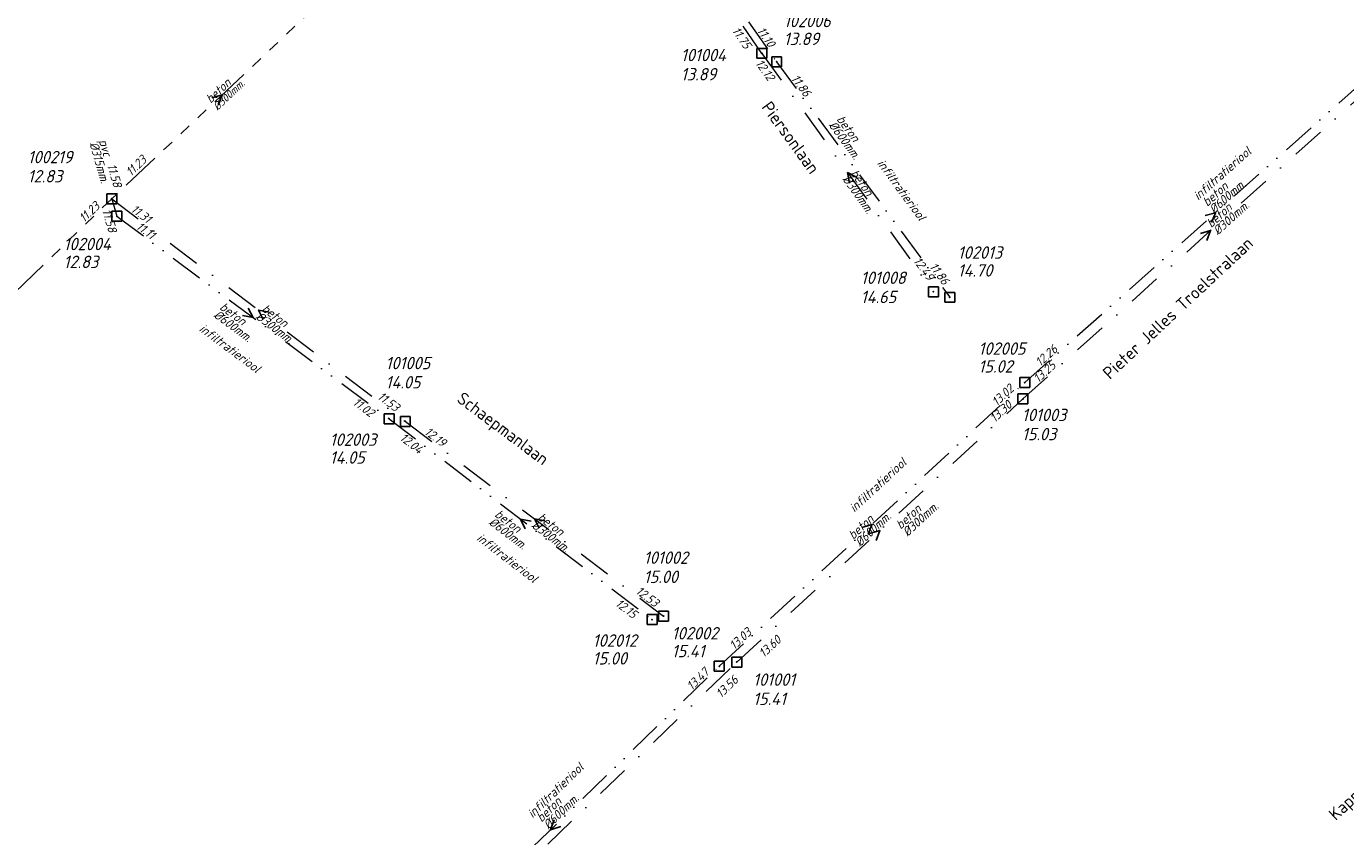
# Model space of a CAD drawing. Header units: metres. Extents: x 152202 to 157341, y 461610 to 468701.
# Tile 23 of 238: x 153011 to 153210, y 462394 to 462517. Entities that reach past the tile are written whole.
import ezdxf
from ezdxf.enums import TextEntityAlignment as Align

# ---------------------------------------------------------------- set-up
doc = ezdxf.new("R2010")
doc.units = ezdxf.units.M
doc.header["$PDMODE"] = 64
doc.header["$PDSIZE"] = 1.5
for name, pattern in [('RI-GWA', [18.45, 6, -1.8, 1.75, -1.8, 1.75, -1.8, 1.75, -1.8]), ('RI-ITR', [10.4, 5, -1.8, 0, -1.8, 0, -1.8]), ('RI-VWA', [11, 5, -3, 0, -3])]:
    doc.linetypes.add(name, pattern=pattern)
doc.layers.get('0').update_dxf_attribs({"linetype": 'CONTINUOUS'})
for name, color, linetype, lineweight in [('B-OI-RI-GWA-MATERIAAL-T18', 10, 'CONTINUOUS', 18), ('B-OI-RI-GWA-PUTDEKSELHOOGTE-T25', 10, 'CONTINUOUS', 25), ('B-OI-RI-GWA_BOB-T18', 10, 'CONTINUOUS', 18), ('B-OI-RI-GWA_DIAMETER-T18', 10, 'CONTINUOUS', 18), ('B-OI-RI-GWA_PUTNUMMER-T18', 10, 'CONTINUOUS', 18), ('B-OI-RI-GWA_RIOOLPUT-S', 10, 'CONTINUOUS', 25), ('B-OI-RI-GWA_TRANSPORTLEIDING-G', 10, 'RI-GWA', 18), ('B-OI-RI-ITR-BOB-T18', 134, 'CONTINUOUS', 18), ('B-OI-RI-ITR-MATERIAAL-T18', 134, 'CONTINUOUS', 18), ('B-OI-RI-ITR_DIAMETER-HOOGTE-T18', 134, 'CONTINUOUS', 25), ('B-OI-RI-ITR_PUTDEKSELHOOGTE-T25', 134, 'CONTINUOUS', 25), ('B-OI-RI-ITR_PUTNUMMER-T25', 134, 'CONTINUOUS', 25), ('B-OI-RI-ITR_RIOOLPUT-S', 134, 'CONTINUOUS', 25), ('B-OI-RI-ITR_TRANSPORTLEIDING-G', 134, 'RI-ITR', 18), ('B-OI-RI-STRENGTYPE-T18', 31, 'CONTINUOUS', 18), ('B-OI-RI-STROOMRICHTING-S', 252, 'CONTINUOUS', 25), ('B-OI-RI-VWA-BOB-T18', 34, 'CONTINUOUS', 18), ('B-OI-RI-VWA-DIAMETER-T18', 34, 'CONTINUOUS', 18), ('B-OI-RI-VWA-MATERIAAL-T18', 34, 'CONTINUOUS', 18), ('B-OI-RI-VWA_PUTDEKSELHOOGTE-T25', 34, 'CONTINUOUS', 25), ('B-OI-RI-VWA_PUTNUMMER-T25', 34, 'CONTINUOUS', 25), ('B-OI-RI-VWA_RIOOLPUT-S', 34, 'CONTINUOUS', 25), ('B-OI-RI-VWA_TRANSPORTLEIDING-G', 34, 'RI-VWA', 18), ('B-RO-OG-TOPOGRAFIE-T18', 2, 'CONTINUOUS', 18)]:
    doc.layers.add(name, color=color, linetype=linetype, lineweight=lineweight)
doc.styles.add('NLCS-ISO-M200-T18', font='NLCS-ISO.ttf', dxfattribs={"height": 360})
doc.styles.add('NLCS-ISO-M500-T18_CURSIEF', font='NLCS-ISO.ttf', dxfattribs={"oblique": 15, "height": 0.9})
doc.styles.add('NLCS-ISO-M750-T18_CURSIEF', font='NLCS-ISO.ttf', dxfattribs={"oblique": 15, "height": 1.35})
doc.styles.add('NLCS-ISO-M750-T25_CURSIEF', font='NLCS-ISO.ttf', dxfattribs={"oblique": 15, "height": 1.875})

# ---------------------------------------------------------------- blocks, each defined once
blk = doc.blocks.new('ACMAP_ANN_TEMPLATE_strengtype')
at = {"style": 'NLCS-ISO-M750-T18_CURSIEF', "oblique": 15}
blk.add_attdef('type', (-0.78, 3.09), '', height=1.35, dxfattribs=at)
blk = doc.blocks.new('ACMAP_ANN_TEMPLATE_vwa-diam')
at = {"style": 'NLCS-ISO-M750-T18_CURSIEF', "oblique": 15}
blk.add_attdef('vwa-diam', (0.3, -1.3), '', height=1.35, dxfattribs=at)
blk = doc.blocks.new('ACMAP_ANN_TEMPLATE_vwa-materiaal')
at = {"style": 'NLCS-ISO-M750-T18_CURSIEF', "oblique": 15}
blk.add_attdef('vwa-mat', (0.3, 0.2), '', height=1.35, dxfattribs=at)
blk = doc.blocks.new('ACMAP_ANN_TEMPLATE_vwa-nap-l')
at = {"style": 'NLCS-ISO-M750-T18_CURSIEF', "oblique": 15}
blk.add_attdef('vwa-nap-l', (3.3, 0.2), '', height=1.35, dxfattribs=at)
blk = doc.blocks.new('ACMAP_ANN_TEMPLATE_vwa-nap-r')
at = {"style": 'NLCS-ISO-M750-T18_CURSIEF', "oblique": 15}
blk.add_attdef('vwa-nap-r', (-5.6, 0.2), '', height=1.35, dxfattribs=at)
blk = doc.blocks.new('ACMAP_ANN_TEMPLATE_gwa-diam')
at = {"style": 'NLCS-ISO-M500-T18_CURSIEF', "oblique": 15}
blk.add_attdef('gwa-diam', (-2.2, -1.3), '', height=1.2, dxfattribs=at)
blk = doc.blocks.new('ACMAP_ANN_TEMPLATE_gwa-materiaal')
at = {"style": 'NLCS-ISO-M750-T18_CURSIEF', "oblique": 15}
blk.add_attdef('gwa-mat', (-2.2, 0.2), '', height=1.35, dxfattribs=at)
blk = doc.blocks.new('ACMAP_ANN_TEMPLATE_gwa-nap-r')
at = {"style": 'NLCS-ISO-M750-T18_CURSIEF', "oblique": 15}
blk.add_attdef('gwa-nap-r', (-5.6, 0.2), '', height=1.35, dxfattribs=at)
blk = doc.blocks.new('ACMAP_ANN_TEMPLATE_itr-diam')
at = {"style": 'NLCS-ISO-M750-T18_CURSIEF', "oblique": 15}
blk.add_attdef('itr-diam', (-3.7, -1.3), '', height=1.35, dxfattribs=at)
blk = doc.blocks.new('ACMAP_ANN_TEMPLATE_itr-materiaal')
at = {"style": 'NLCS-ISO-M750-T18_CURSIEF', "oblique": 15}
blk.add_attdef('itr-materiaal', (-3.7, 0.2), '', height=1.35, dxfattribs=at)
blk = doc.blocks.new('ACMAP_ANN_TEMPLATE_itr-nap-l')
at = {"style": 'NLCS-ISO-M750-T18_CURSIEF', "oblique": 15}
blk.add_attdef('itr-nap-l', (3.3, 0.2), '', height=1.35, dxfattribs=at)
blk = doc.blocks.new('ACMAP_ANN_TEMPLATE_itr-nap-r')
at = {"style": 'NLCS-ISO-M750-T18_CURSIEF', "oblique": 15}
blk.add_attdef('itr-nap-r', (-5.6, 0.2), '', height=1.35, dxfattribs=at)
blk = doc.blocks.new('ACMAP_ANN_TEMPLATE_hwa-puth')
at = {"color": 0, "linetype": 'ByBlock', "style": 'NLCS-ISO-M750-T25_CURSIEF', "oblique": 15}
blk.add_attdef('hwa-puth', (-9, -6.8), '', height=1.88, dxfattribs=at)
blk = doc.blocks.new('ACMAP_ANN_TEMPLATE_hwa-putnr')
at = {"color": 0, "linetype": 'ByBlock', "style": 'NLCS-ISO-M750-T25_CURSIEF', "oblique": 15}
blk.add_attdef('hwa-putnr', (-9, -4.1), '', height=1.88, dxfattribs=at)
blk = doc.blocks.new('ACMAP_ANN_TEMPLATE_gwa-puth')
at = {"style": 'NLCS-ISO-M750-T25_CURSIEF', "oblique": 15}
blk.add_attdef('gwa-puth', (3, -5), '', height=1.88, dxfattribs=at)
blk = doc.blocks.new('ACMAP_ANN_TEMPLATE_gwa-putnr')
at = {"style": 'NLCS-ISO-M750-T25_CURSIEF', "oblique": 15}
blk.add_attdef('gwa-putnr', (3, -2.1), '', height=1.88, dxfattribs=at)
blk = doc.blocks.new('ACMAP_ANN_TEMPLATE_vwa-puth')
at = {"style": 'NLCS-ISO-M750-T25_CURSIEF', "oblique": 15}
blk.add_attdef('vwa-puth', (-3, 5), '', height=1.88, dxfattribs=at)
blk = doc.blocks.new('ACMAP_ANN_TEMPLATE_vwa-putnr')
at = {"style": 'NLCS-ISO-M750-T25_CURSIEF', "oblique": 15}
blk.add_attdef('vaw-putnr', (-3, 7.9), '', height=1.88, dxfattribs=at)

msp = doc.modelspace()

# ---------------------------------------------------------------- linework, layer by layer
at = {"layer": 'B-OI-RI-GWA_RIOOLPUT-S', "transparency": 33554623}
msp.add_point((153023.56, 462490.72), dxfattribs=at)
at = {"layer": 'B-OI-RI-GWA_TRANSPORTLEIDING-G', "transparency": 33554623}
for p in [(153056.95, 462522.16), (152982.33, 462450.84)]:
    msp.add_line(p, (153023.56, 462490.72), dxfattribs=at)
at = {"layer": 'B-OI-RI-ITR_RIOOLPUT-S', "transparency": 33554636}
for p in [(153124.17, 462511.44), (153024.33, 462488.08), (153150.37, 462475.81), (153161.72, 462462.91), (153065.53, 462457.43), (153105.32, 462427.04), (153115.49, 462419.99)]:
    msp.add_point(p, dxfattribs=at)
at = {"layer": 'B-OI-RI-ITR_TRANSPORTLEIDING-G', "transparency": 33554636}
for p, q in [((153101.7, 462543.57), (153124.17, 462511.44)), ((153161.72, 462462.91), (153219.47, 462514.31)), ((153124.17, 462511.44), (153150.37, 462475.81)), ((153023.56, 462490.72), (153024.33, 462488.08)), ((153024.33, 462488.08), (153065.53, 462457.43)), ((153115.49, 462419.99), (153161.72, 462462.91)), ((153065.53, 462457.43), (153105.32, 462427.04)), ((153064.41, 462370.48), (153115.49, 462419.99))]:
    msp.add_line(p, q, dxfattribs=at)
at = {"layer": 'B-OI-RI-STROOMRICHTING-S', "transparency": 33554623}
for points in [[(153038.71, 462505.98), (153040.26, 462506.44), (153039.7, 462504.93)], [(153136.35, 462493.94), (153134.92, 462494.68), (153135.18, 462493.1)], [(153189.04, 462488.19), (153190.6, 462488.61), (153190, 462487.11)], [(153188.3, 462485.48), (153189.85, 462485.91), (153189.26, 462484.41)], [(153044.2, 462474.19), (153044.93, 462472.76), (153043.34, 462473.04)], [(153047.35, 462473.57), (153045.77, 462473.87), (153046.48, 462472.43)], [(153087.01, 462441.93), (153085.42, 462442.23), (153086.13, 462440.79)], [(153089.1, 462442.01), (153087.52, 462442.3), (153088.24, 462440.86)], [(153137.06, 462441), (153138.6, 462441.45), (153138.04, 462439.94)], [(153138.24, 462440.08), (153139.79, 462440.52), (153139.21, 462439.02)], [(153090.48, 462396.75), (153089.95, 462395.23), (153091.49, 462395.72)]]:
    msp.add_lwpolyline(points, dxfattribs=at)
at = {"layer": 'B-OI-RI-VWA_RIOOLPUT-S', "transparency": 33554623}
for p in [(153121.94, 462512.72), (153147.9, 462476.65), (153161.43, 462460.43), (153067.98, 462457.02), (153107.06, 462427.58), (153118.14, 462420.61)]:
    msp.add_point(p, dxfattribs=at)
at = {"layer": 'B-OI-RI-VWA_TRANSPORTLEIDING-G', "transparency": 33554623}
for p, q in [((153121.94, 462512.72), (153091.94, 462555.78)), ((153121.94, 462512.72), (153147.9, 462476.65)), ((153161.43, 462460.43), (153218.27, 462511.38)), ((153023.56, 462490.72), (153067.98, 462457.02)), ((153118.14, 462420.61), (153161.43, 462460.43)), ((153067.98, 462457.02), (153107.06, 462427.58)), ((153057.56, 462362.25), (153118.14, 462420.61))]:
    msp.add_line(p, q, dxfattribs=at)

# ---------------------------------------------------------------- block references
at = {"layer": 'B-OI-RI-GWA-MATERIAAL-T18', "transparency": 33554623}
ref = msp.add_blockref('ACMAP_ANN_TEMPLATE_gwa-materiaal', (153040.255, 462506.44), dxfattribs=dict(at, rotation=43.27713875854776))
ref.add_attrib('gwa-mat', 'beton', (153038.516, 462505.077), dxfattribs={"layer": '0', "color": 0, "linetype": 'ByBlock', "height": 1.35, "rotation": 43.27714, "style": 'NLCS-ISO-M750-T18_CURSIEF', "oblique": 15})
at = {"layer": 'B-OI-RI-GWA-PUTDEKSELHOOGTE-T25', "transparency": 33554623}
ref = msp.add_blockref('ACMAP_ANN_TEMPLATE_gwa-puth', (153007.821, 462498.19), dxfattribs=at)
ref.add_attrib('gwa-puth', '12.83', (153010.821, 462493.19), dxfattribs={"layer": '0', "color": 0, "linetype": 'ByBlock', "height": 1.875, "style": 'NLCS-ISO-M750-T25_CURSIEF', "oblique": 15})
at = {"layer": 'B-OI-RI-GWA_BOB-T18', "transparency": 33554623}
ref = msp.add_blockref('ACMAP_ANN_TEMPLATE_gwa-nap-r', (153030.62, 462497.772), dxfattribs=dict(at, rotation=44.04645344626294))
ref.add_attrib('gwa-nap-r', '11.23', (153026.455, 462494.023), dxfattribs={"layer": '0', "color": 0, "linetype": 'ByBlock', "height": 1.35, "rotation": 44.04645, "style": 'NLCS-ISO-M750-T18_CURSIEF', "oblique": 15})
ref = msp.add_blockref('ACMAP_ANN_TEMPLATE_gwa-nap-r', (153023.56, 462490.72), dxfattribs=dict(at, rotation=43.27713875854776))
ref.add_attrib('gwa-nap-r', '11.23', (153019.346, 462487.027), dxfattribs={"layer": '0', "color": 0, "linetype": 'ByBlock', "height": 1.35, "rotation": 43.27714, "style": 'NLCS-ISO-M750-T18_CURSIEF', "oblique": 15})
at = {"layer": 'B-OI-RI-GWA_DIAMETER-T18', "transparency": 33554623}
ref = msp.add_blockref('ACMAP_ANN_TEMPLATE_gwa-diam', (153040.255, 462506.44), dxfattribs=dict(at, rotation=43.27713875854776))
ref.add_attrib('gwa-diam', '%%c300mm.', (153039.544, 462503.985), dxfattribs={"layer": '0', "color": 0, "linetype": 'ByBlock', "height": 1.2, "rotation": 43.27714, "style": 'NLCS-ISO-M500-T18_CURSIEF', "oblique": 15})
at = {"layer": 'B-OI-RI-GWA_PUTNUMMER-T18', "transparency": 33554623}
ref = msp.add_blockref('ACMAP_ANN_TEMPLATE_gwa-putnr', (153007.821, 462498.19), dxfattribs=at)
ref.add_attrib('gwa-putnr', '100219', (153010.821, 462496.09), dxfattribs={"layer": '0', "color": 0, "linetype": 'ByBlock', "height": 1.875, "style": 'NLCS-ISO-M750-T25_CURSIEF', "oblique": 15})
at = {"layer": 'B-OI-RI-ITR-BOB-T18', "transparency": 33554623}
ref = msp.add_blockref('ACMAP_ANN_TEMPLATE_itr-nap-r', (153124.17, 462511.44), dxfattribs=dict(at, rotation=304.9668794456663))
ref.add_attrib('itr-nap-r', '11.10', (153121.125, 462516.144), dxfattribs={"layer": '0', "color": 0, "linetype": 'ByBlock', "height": 1.35, "rotation": 304.96688, "style": 'NLCS-ISO-M750-T18_CURSIEF', "oblique": 15})
for p, rotation, values in [((153124.17, 462511.44), 306.3283608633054, {'itr-nap-l': '11.86'}), ((153020.952, 462492.066), 286.2602047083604, {'itr-nap-l': '11.58'}), ((153024.33, 462488.08), 323.353259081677, {'itr-nap-l': '11.11'}), ((153161.72, 462462.91), 41.67046662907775, {'itr-nap-l': '12.26'}), ((153064.258, 462456.159), 322.628865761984, {'itr-nap-l': '12.04'}), ((153115.49, 462419.99), 42.87367406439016, {'itr-nap-l': '13.03'})]:
    msp.add_blockref('ACMAP_ANN_TEMPLATE_itr-nap-l', p, dxfattribs=dict(at, rotation=rotation)).add_auto_attribs(values)
ref = msp.add_blockref('ACMAP_ANN_TEMPLATE_itr-nap-r', (153024.206, 462490.351), dxfattribs=dict(at, rotation=286.2602047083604))
ref.add_attrib('itr-nap-r', '11.58', (153022.83, 462495.783), dxfattribs={"layer": '0', "color": 0, "linetype": 'ByBlock', "height": 1.35, "rotation": 286.2602, "style": 'NLCS-ISO-M750-T18_CURSIEF', "oblique": 15})
ref = msp.add_blockref('ACMAP_ANN_TEMPLATE_itr-nap-r', (153150.37, 462475.81), dxfattribs=dict(at, rotation=306.3283608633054))
ref.add_attrib('itr-nap-r', '11.86', (153147.214, 462480.44), dxfattribs={"layer": '0', "color": 0, "linetype": 'ByBlock', "height": 1.35, "rotation": 306.32836, "style": 'NLCS-ISO-M750-T18_CURSIEF', "oblique": 15})
ref = msp.add_blockref('ACMAP_ANN_TEMPLATE_itr-nap-r', (153161.72, 462462.91), dxfattribs=dict(at, rotation=42.87367406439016))
ref.add_attrib('itr-nap-r', '13.02', (153157.48, 462459.246), dxfattribs={"layer": '0', "color": 0, "linetype": 'ByBlock', "height": 1.35, "rotation": 42.87367, "style": 'NLCS-ISO-M750-T18_CURSIEF', "oblique": 15})
ref = msp.add_blockref('ACMAP_ANN_TEMPLATE_itr-nap-r', (153064.258, 462456.159), dxfattribs=dict(at, rotation=323.353259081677))
ref.add_attrib('itr-nap-r', '11.02', (153059.884, 462459.662), dxfattribs={"layer": '0', "color": 0, "linetype": 'ByBlock', "height": 1.35, "rotation": 323.35326, "style": 'NLCS-ISO-M750-T18_CURSIEF', "oblique": 15})
ref = msp.add_blockref('ACMAP_ANN_TEMPLATE_itr-nap-r', (153103.963, 462425.685), dxfattribs=dict(at, rotation=322.628865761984))
ref.add_attrib('itr-nap-r', '12.15', (153099.634, 462429.243), dxfattribs={"layer": '0', "color": 0, "linetype": 'ByBlock', "height": 1.35, "rotation": 322.62887, "style": 'NLCS-ISO-M750-T18_CURSIEF', "oblique": 15})
ref = msp.add_blockref('ACMAP_ANN_TEMPLATE_itr-nap-r', (153115.49, 462419.99), dxfattribs=dict(at, rotation=44.10580504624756))
ref.add_attrib('itr-nap-r', '13.47', (153111.33, 462416.236), dxfattribs={"layer": '0', "color": 0, "linetype": 'ByBlock', "height": 1.35, "rotation": 44.10581, "style": 'NLCS-ISO-M750-T18_CURSIEF', "oblique": 15})
at = {"layer": 'B-OI-RI-ITR-MATERIAAL-T18', "transparency": 33554623}
ref = msp.add_blockref('ACMAP_ANN_TEMPLATE_itr-materiaal', (153135.212, 462499.641), dxfattribs=dict(at, rotation=306.3283608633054))
ref.add_attrib('itr-materiaal', 'beton', (153133.182, 462502.74), dxfattribs={"layer": '0', "color": 0, "linetype": 'ByBlock', "height": 1.35, "rotation": 306.32836, "style": 'NLCS-ISO-M750-T18_CURSIEF', "oblique": 15})
ref = msp.add_blockref('ACMAP_ANN_TEMPLATE_itr-materiaal', (153022.433, 462495.898), dxfattribs=dict(at, rotation=286.2602047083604))
ref.add_attrib('itr-materiaal', 'pvc', (153021.589, 462499.506), dxfattribs={"layer": '0', "color": 0, "linetype": 'ByBlock', "height": 1.35, "rotation": 286.2602, "style": 'NLCS-ISO-M750-T18_CURSIEF', "oblique": 15})
ref = msp.add_blockref('ACMAP_ANN_TEMPLATE_itr-materiaal', (153192.238, 462491.784), dxfattribs=dict(at, rotation=41.67046662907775))
ref.add_attrib('itr-materiaal', 'beton', (153189.341, 462489.473), dxfattribs={"layer": '0', "color": 0, "linetype": 'ByBlock', "height": 1.35, "rotation": 41.67047, "style": 'NLCS-ISO-M750-T18_CURSIEF', "oblique": 15})
ref = msp.add_blockref('ACMAP_ANN_TEMPLATE_itr-materiaal', (153042.604, 462471.737), dxfattribs=dict(at, rotation=323.353259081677))
ref.add_attrib('itr-materiaal', 'beton', (153039.755, 462474.106), dxfattribs={"layer": '0', "color": 0, "linetype": 'ByBlock', "height": 1.35, "rotation": 323.35326, "style": 'NLCS-ISO-M750-T18_CURSIEF', "oblique": 15})
ref = msp.add_blockref('ACMAP_ANN_TEMPLATE_itr-materiaal', (153084.219, 462440.353), dxfattribs=dict(at, rotation=322.628865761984))
ref.add_attrib('itr-materiaal', 'beton', (153081.4, 462442.757), dxfattribs={"layer": '0', "color": 0, "linetype": 'ByBlock', "height": 1.35, "rotation": 322.62887, "style": 'NLCS-ISO-M750-T18_CURSIEF', "oblique": 15})
ref = msp.add_blockref('ACMAP_ANN_TEMPLATE_itr-materiaal', (153138.605, 462441.45), dxfattribs=dict(at, rotation=42.87367406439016))
ref.add_attrib('itr-materiaal', 'beton', (153135.757, 462439.079), dxfattribs={"layer": '0', "color": 0, "linetype": 'ByBlock', "height": 1.35, "rotation": 42.87367, "style": 'NLCS-ISO-M750-T18_CURSIEF', "oblique": 15})
ref = msp.add_blockref('ACMAP_ANN_TEMPLATE_itr-materiaal', (153091.383, 462398.733), dxfattribs=dict(at, rotation=44.10580504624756))
ref.add_attrib('itr-materiaal', 'beton', (153088.587, 462396.302), dxfattribs={"layer": '0', "color": 0, "linetype": 'ByBlock', "height": 1.35, "rotation": 44.10581, "style": 'NLCS-ISO-M750-T18_CURSIEF', "oblique": 15})
at = {"layer": 'B-OI-RI-ITR_DIAMETER-HOOGTE-T18', "transparency": 33554623}
ref = msp.add_blockref('ACMAP_ANN_TEMPLATE_itr-diam', (153135.212, 462499.641), dxfattribs=dict(at, rotation=306.3283608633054))
ref.add_attrib('itr-diam', '%%c600mm.', (153131.973, 462501.852), dxfattribs={"layer": '0', "color": 0, "linetype": 'ByBlock', "height": 1.35, "rotation": 306.32836, "style": 'NLCS-ISO-M750-T18_CURSIEF', "oblique": 15})
ref = msp.add_blockref('ACMAP_ANN_TEMPLATE_itr-diam', (153022.433, 462495.898), dxfattribs=dict(at, rotation=286.2602047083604))
ref.add_attrib('itr-diam', '%%c315mm.', (153020.149, 462499.086), dxfattribs={"layer": '0', "color": 0, "linetype": 'ByBlock', "height": 1.35, "rotation": 286.2602, "style": 'NLCS-ISO-M750-T18_CURSIEF', "oblique": 15})
ref = msp.add_blockref('ACMAP_ANN_TEMPLATE_itr-diam', (153192.238, 462491.784), dxfattribs=dict(at, rotation=41.67046662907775))
ref.add_attrib('itr-diam', '%%c600mm.', (153190.338, 462488.353), dxfattribs={"layer": '0', "color": 0, "linetype": 'ByBlock', "height": 1.35, "rotation": 41.67047, "style": 'NLCS-ISO-M750-T18_CURSIEF', "oblique": 15})
ref = msp.add_blockref('ACMAP_ANN_TEMPLATE_itr-diam', (153042.604, 462471.737), dxfattribs=dict(at, rotation=323.353259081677))
ref.add_attrib('itr-diam', '%%c600mm.', (153038.859, 462472.902), dxfattribs={"layer": '0', "color": 0, "linetype": 'ByBlock', "height": 1.35, "rotation": 323.35326, "style": 'NLCS-ISO-M750-T18_CURSIEF', "oblique": 15})
ref = msp.add_blockref('ACMAP_ANN_TEMPLATE_itr-diam', (153084.219, 462440.353), dxfattribs=dict(at, rotation=322.628865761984))
ref.add_attrib('itr-diam', '%%c600mm.', (153080.489, 462441.565), dxfattribs={"layer": '0', "color": 0, "linetype": 'ByBlock', "height": 1.35, "rotation": 322.62887, "style": 'NLCS-ISO-M750-T18_CURSIEF', "oblique": 15})
ref = msp.add_blockref('ACMAP_ANN_TEMPLATE_itr-diam', (153138.605, 462441.45), dxfattribs=dict(at, rotation=42.87367406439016))
ref.add_attrib('itr-diam', '%%c600mm.', (153136.778, 462437.98), dxfattribs={"layer": '0', "color": 0, "linetype": 'ByBlock', "height": 1.35, "rotation": 42.87367, "style": 'NLCS-ISO-M750-T18_CURSIEF', "oblique": 15})
ref = msp.add_blockref('ACMAP_ANN_TEMPLATE_itr-diam', (153091.383, 462398.733), dxfattribs=dict(at, rotation=44.10580504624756))
ref.add_attrib('itr-diam', '%%c600mm.', (153089.631, 462395.225), dxfattribs={"layer": '0', "color": 0, "linetype": 'ByBlock', "height": 1.35, "rotation": 44.10581, "style": 'NLCS-ISO-M750-T18_CURSIEF', "oblique": 15})
at = {"layer": 'B-OI-RI-ITR_PUTDEKSELHOOGTE-T25', "transparency": 33554623}
for p, values in [((153134.246, 462520.776), {'hwa-puth': '13.89'}), ((153025.248, 462487.032), {'hwa-puth': '12.83'}), ((153160.566, 462485.74), {'hwa-puth': '14.70'}), ((153163.708, 462471.211), {'hwa-puth': '15.02'}), ((153065.53, 462457.43), {'hwa-puth': '14.05'}), ((153105.32, 462427.04), {'hwa-puth': '15.00'}), ((153117.284, 462428.138), {'hwa-puth': '15.41'})]:
    msp.add_blockref('ACMAP_ANN_TEMPLATE_hwa-puth', p, dxfattribs=at).add_auto_attribs(values)
at = {"layer": 'B-OI-RI-ITR_PUTNUMMER-T25', "transparency": 33554623}
for p, values in [((153134.246, 462520.776), {'hwa-putnr': '102006'}), ((153025.248, 462487.032), {'hwa-putnr': '102004'}), ((153160.566, 462485.74), {'hwa-putnr': '102013'}), ((153163.708, 462471.211), {'hwa-putnr': '102005'}), ((153065.53, 462457.43), {'hwa-putnr': '102003'}), ((153105.32, 462427.04), {'hwa-putnr': '102012'}), ((153117.284, 462428.138), {'hwa-putnr': '102002'})]:
    msp.add_blockref('ACMAP_ANN_TEMPLATE_hwa-putnr', p, dxfattribs=at).add_auto_attribs(values)
at = {"layer": 'B-OI-RI-STRENGTYPE-T18', "transparency": 33554623}
ref = msp.add_blockref('ACMAP_ANN_TEMPLATE_strengtype', (153190.595, 462488.61), dxfattribs=dict(at, rotation=41.67046662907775))
ref.add_attrib('type', 'infiltratieriool', (153187.958, 462490.4), dxfattribs={"layer": '0', "color": 0, "linetype": 'ByBlock', "height": 1.35, "rotation": 41.67047, "style": 'NLCS-ISO-M750-T18_CURSIEF', "oblique": 15})
ref = msp.add_blockref('ACMAP_ANN_TEMPLATE_strengtype', (153137.27, 462493.625), dxfattribs=dict(at, rotation=306.3283608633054))
ref.add_attrib('type', 'infiltratieriool', (153139.297, 462496.084), dxfattribs={"layer": '0', "color": 0, "linetype": 'ByBlock', "height": 1.35, "rotation": 306.32836, "style": 'NLCS-ISO-M750-T18_CURSIEF', "oblique": 15})
ref = msp.add_blockref('ACMAP_ANN_TEMPLATE_strengtype', (153035.426, 462467.868), dxfattribs=dict(at, rotation=323.353259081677))
ref.add_attrib('type', 'infiltratieriool', (153036.645, 462470.813), dxfattribs={"layer": '0', "color": 0, "linetype": 'ByBlock', "height": 1.35, "rotation": 323.35326, "style": 'NLCS-ISO-M750-T18_CURSIEF', "oblique": 15})
ref = msp.add_blockref('ACMAP_ANN_TEMPLATE_strengtype', (153138.605, 462441.45), dxfattribs=dict(at, rotation=42.87367406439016))
ref.add_attrib('type', 'infiltratieriool', (153135.931, 462443.184), dxfattribs={"layer": '0', "color": 0, "linetype": 'ByBlock', "height": 1.35, "rotation": 42.87367, "style": 'NLCS-ISO-M750-T18_CURSIEF', "oblique": 15})
ref = msp.add_blockref('ACMAP_ANN_TEMPLATE_strengtype', (153077.389, 462436.231), dxfattribs=dict(at, rotation=322.628865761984))
ref.add_attrib('type', 'infiltratieriool', (153078.644, 462439.161), dxfattribs={"layer": '0', "color": 0, "linetype": 'ByBlock', "height": 1.35, "rotation": 322.62887, "style": 'NLCS-ISO-M750-T18_CURSIEF', "oblique": 15})
ref = msp.add_blockref('ACMAP_ANN_TEMPLATE_strengtype', (153089.95, 462395.235), dxfattribs=dict(at, rotation=44.10580504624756))
ref.add_attrib('type', 'infiltratieriool', (153087.239, 462396.911), dxfattribs={"layer": '0', "color": 0, "linetype": 'ByBlock', "height": 1.35, "rotation": 44.10581, "style": 'NLCS-ISO-M750-T18_CURSIEF', "oblique": 15})
at = {"layer": 'B-OI-RI-VWA-BOB-T18', "transparency": 33554623}
ref = msp.add_blockref('ACMAP_ANN_TEMPLATE_vwa-nap-l', (153115.275, 462518.732), dxfattribs=dict(at, rotation=304.8650144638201))
ref.add_attrib('vwa-nap-l', '11.75', (153117.325, 462516.139), dxfattribs={"layer": '0', "color": 0, "linetype": 'ByBlock', "height": 1.35, "rotation": 304.86501, "style": 'NLCS-ISO-M750-T18_CURSIEF', "oblique": 15})
ref = msp.add_blockref('ACMAP_ANN_TEMPLATE_vwa-nap-l', (153118.784, 462513.778), dxfattribs=dict(at, rotation=305.7430058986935))
ref.add_attrib('vwa-nap-l', '12.12', (153120.874, 462511.216), dxfattribs={"layer": '0', "color": 0, "linetype": 'ByBlock', "height": 1.35, "rotation": 305.74301, "style": 'NLCS-ISO-M750-T18_CURSIEF', "oblique": 15})
ref = msp.add_blockref('ACMAP_ANN_TEMPLATE_vwa-nap-l', (153023.56, 462490.72), dxfattribs=dict(at, rotation=322.8135997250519))
ref.add_attrib('vwa-nap-l', '11.31', (153026.31, 462488.885), dxfattribs={"layer": '0', "color": 0, "linetype": 'ByBlock', "height": 1.35, "rotation": 322.8136, "style": 'NLCS-ISO-M750-T18_CURSIEF', "oblique": 15})
ref = msp.add_blockref('ACMAP_ANN_TEMPLATE_vwa-nap-r', (153147.9, 462476.65), dxfattribs=dict(at, rotation=305.7430058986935))
ref.add_attrib('vwa-nap-r', '12.49', (153144.791, 462481.312), dxfattribs={"layer": '0', "color": 0, "linetype": 'ByBlock', "height": 1.35, "rotation": 305.74301, "style": 'NLCS-ISO-M750-T18_CURSIEF', "oblique": 15})
ref = msp.add_blockref('ACMAP_ANN_TEMPLATE_vwa-nap-l', (153161.43, 462460.43), dxfattribs=dict(at, rotation=41.87228075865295))
ref.add_attrib('vwa-nap-l', '13.25', (153163.754, 462462.782), dxfattribs={"layer": '0', "color": 0, "linetype": 'ByBlock', "height": 1.35, "rotation": 41.87228, "style": 'NLCS-ISO-M750-T18_CURSIEF', "oblique": 15})
ref = msp.add_blockref('ACMAP_ANN_TEMPLATE_vwa-nap-r', (153067.98, 462457.02), dxfattribs=dict(at, rotation=322.8135997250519))
ref.add_attrib('vwa-nap-r', '11.53', (153063.64, 462460.564), dxfattribs={"layer": '0', "color": 0, "linetype": 'ByBlock', "height": 1.35, "rotation": 322.8136, "style": 'NLCS-ISO-M750-T18_CURSIEF', "oblique": 15})
ref = msp.add_blockref('ACMAP_ANN_TEMPLATE_vwa-nap-r', (153161.43, 462460.43), dxfattribs=dict(at, rotation=42.6091812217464))
ref.add_attrib('vwa-nap-r', '13.30', (153157.173, 462456.786), dxfattribs={"layer": '0', "color": 0, "linetype": 'ByBlock', "height": 1.35, "rotation": 42.60918, "style": 'NLCS-ISO-M750-T18_CURSIEF', "oblique": 15})
ref = msp.add_blockref('ACMAP_ANN_TEMPLATE_vwa-nap-l', (153067.98, 462457.02), dxfattribs=dict(at, rotation=323.0083162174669))
ref.add_attrib('vwa-nap-l', '12.19', (153070.736, 462455.194), dxfattribs={"layer": '0', "color": 0, "linetype": 'ByBlock', "height": 1.35, "rotation": 323.00832, "style": 'NLCS-ISO-M750-T18_CURSIEF', "oblique": 15})
ref = msp.add_blockref('ACMAP_ANN_TEMPLATE_vwa-nap-r', (153107.06, 462427.58), dxfattribs=dict(at, rotation=323.0083162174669))
ref.add_attrib('vwa-nap-r', '12.53', (153102.707, 462431.109), dxfattribs={"layer": '0', "color": 0, "linetype": 'ByBlock', "height": 1.35, "rotation": 323.00832, "style": 'NLCS-ISO-M750-T18_CURSIEF', "oblique": 15})
ref = msp.add_blockref('ACMAP_ANN_TEMPLATE_vwa-nap-l', (153119.92, 462418.832), dxfattribs=dict(at, rotation=42.6091812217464))
ref.add_attrib('vwa-nap-l', '13.60', (153122.213, 462421.213), dxfattribs={"layer": '0', "color": 0, "linetype": 'ByBlock', "height": 1.35, "rotation": 42.60918, "style": 'NLCS-ISO-M750-T18_CURSIEF', "oblique": 15})
ref = msp.add_blockref('ACMAP_ANN_TEMPLATE_vwa-nap-r', (153119.92, 462418.832), dxfattribs=dict(at, rotation=43.93070571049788))
ref.add_attrib('vwa-nap-r', '13.56', (153115.748, 462415.091), dxfattribs={"layer": '0', "color": 0, "linetype": 'ByBlock', "height": 1.35, "rotation": 43.93071, "style": 'NLCS-ISO-M750-T18_CURSIEF', "oblique": 15})
at = {"layer": 'B-OI-RI-VWA-DIAMETER-T18', "transparency": 33554623}
ref = msp.add_blockref('ACMAP_ANN_TEMPLATE_vwa-diam', (153134.92, 462494.685), dxfattribs=dict(at, rotation=305.7430058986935))
ref.add_attrib('vwa-diam', '%%c300mm.', (153134.04, 462493.682), dxfattribs={"layer": '0', "color": 0, "linetype": 'ByBlock', "height": 1.35, "rotation": 305.74301, "style": 'NLCS-ISO-M750-T18_CURSIEF', "oblique": 15})
ref = msp.add_blockref('ACMAP_ANN_TEMPLATE_vwa-diam', (153189.85, 462485.905), dxfattribs=dict(at, rotation=41.87228075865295))
ref.add_attrib('vwa-diam', '%%c300mm.', (153190.941, 462485.137), dxfattribs={"layer": '0', "color": 0, "linetype": 'ByBlock', "height": 1.35, "rotation": 41.87228, "style": 'NLCS-ISO-M750-T18_CURSIEF', "oblique": 15})
ref = msp.add_blockref('ACMAP_ANN_TEMPLATE_vwa-diam', (153045.77, 462473.87), dxfattribs=dict(at, rotation=322.8135997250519))
ref.add_attrib('vwa-diam', '%%c300mm.', (153045.223, 462472.653), dxfattribs={"layer": '0', "color": 0, "linetype": 'ByBlock', "height": 1.35, "rotation": 322.8136, "style": 'NLCS-ISO-M750-T18_CURSIEF', "oblique": 15})
ref = msp.add_blockref('ACMAP_ANN_TEMPLATE_vwa-diam', (153142.859, 462440.278), dxfattribs=dict(at, rotation=42.6091812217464))
ref.add_attrib('vwa-diam', '%%c300mm.', (153143.96, 462439.524), dxfattribs={"layer": '0', "color": 0, "linetype": 'ByBlock', "height": 1.35, "rotation": 42.60918, "style": 'NLCS-ISO-M750-T18_CURSIEF', "oblique": 15})
ref = msp.add_blockref('ACMAP_ANN_TEMPLATE_vwa-diam', (153087.52, 462442.3), dxfattribs=dict(at, rotation=323.0083162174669))
ref.add_attrib('vwa-diam', '%%c300mm.', (153086.977, 462441.081), dxfattribs={"layer": '0', "color": 0, "linetype": 'ByBlock', "height": 1.35, "rotation": 323.00832, "style": 'NLCS-ISO-M750-T18_CURSIEF', "oblique": 15})
at = {"layer": 'B-OI-RI-VWA-MATERIAAL-T18', "transparency": 33554623}
ref = msp.add_blockref('ACMAP_ANN_TEMPLATE_vwa-materiaal', (153134.92, 462494.685), dxfattribs=dict(at, rotation=305.7430058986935))
ref.add_attrib('vwa-mat', 'beton', (153135.258, 462494.558), dxfattribs={"layer": '0', "color": 0, "linetype": 'ByBlock', "height": 1.35, "rotation": 305.74301, "style": 'NLCS-ISO-M750-T18_CURSIEF', "oblique": 15})
ref = msp.add_blockref('ACMAP_ANN_TEMPLATE_vwa-materiaal', (153189.85, 462485.905), dxfattribs=dict(at, rotation=41.87228075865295))
ref.add_attrib('vwa-mat', 'beton', (153189.94, 462486.254), dxfattribs={"layer": '0', "color": 0, "linetype": 'ByBlock', "height": 1.35, "rotation": 41.87228, "style": 'NLCS-ISO-M750-T18_CURSIEF', "oblique": 15})
ref = msp.add_blockref('ACMAP_ANN_TEMPLATE_vwa-materiaal', (153045.77, 462473.87), dxfattribs=dict(at, rotation=322.8135997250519))
ref.add_attrib('vwa-mat', 'beton', (153046.13, 462473.848), dxfattribs={"layer": '0', "color": 0, "linetype": 'ByBlock', "height": 1.35, "rotation": 322.8136, "style": 'NLCS-ISO-M750-T18_CURSIEF', "oblique": 15})
ref = msp.add_blockref('ACMAP_ANN_TEMPLATE_vwa-materiaal', (153142.859, 462440.278), dxfattribs=dict(at, rotation=42.6091812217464))
ref.add_attrib('vwa-mat', 'beton', (153142.944, 462440.628), dxfattribs={"layer": '0', "color": 0, "linetype": 'ByBlock', "height": 1.35, "rotation": 42.60918, "style": 'NLCS-ISO-M750-T18_CURSIEF', "oblique": 15})
ref = msp.add_blockref('ACMAP_ANN_TEMPLATE_vwa-materiaal', (153087.52, 462442.3), dxfattribs=dict(at, rotation=323.0083162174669))
ref.add_attrib('vwa-mat', 'beton', (153087.88, 462442.279), dxfattribs={"layer": '0', "color": 0, "linetype": 'ByBlock', "height": 1.35, "rotation": 323.00832, "style": 'NLCS-ISO-M750-T18_CURSIEF', "oblique": 15})
at = {"layer": 'B-OI-RI-VWA_PUTDEKSELHOOGTE-T25', "transparency": 33554623}
ref = msp.add_blockref('ACMAP_ANN_TEMPLATE_vwa-puth', (153112.676, 462503.628), dxfattribs=at)
ref.add_attrib('vwa-puth', '13.89', (153109.676, 462508.628), dxfattribs={"layer": '0', "color": 0, "linetype": 'ByBlock', "height": 1.875, "style": 'NLCS-ISO-M750-T25_CURSIEF', "oblique": 15})
ref = msp.add_blockref('ACMAP_ANN_TEMPLATE_vwa-puth', (153139.897, 462469.928), dxfattribs=at)
ref.add_attrib('vwa-puth', '14.65', (153136.897, 462474.928), dxfattribs={"layer": '0', "color": 0, "linetype": 'ByBlock', "height": 1.875, "style": 'NLCS-ISO-M750-T25_CURSIEF', "oblique": 15})
ref = msp.add_blockref('ACMAP_ANN_TEMPLATE_vwa-puth', (153067.98, 462457.02), dxfattribs=at)
ref.add_attrib('vwa-puth', '14.05', (153064.98, 462462.02), dxfattribs={"layer": '0', "color": 0, "linetype": 'ByBlock', "height": 1.875, "style": 'NLCS-ISO-M750-T25_CURSIEF', "oblique": 15})
ref = msp.add_blockref('ACMAP_ANN_TEMPLATE_vwa-puth', (153164.285, 462449.175), dxfattribs=at)
ref.add_attrib('vwa-puth', '15.03', (153161.285, 462454.175), dxfattribs={"layer": '0', "color": 0, "linetype": 'ByBlock', "height": 1.875, "style": 'NLCS-ISO-M750-T25_CURSIEF', "oblique": 15})
ref = msp.add_blockref('ACMAP_ANN_TEMPLATE_vwa-puth', (153107.06, 462427.58), dxfattribs=at)
ref.add_attrib('vwa-puth', '15.00', (153104.06, 462432.58), dxfattribs={"layer": '0', "color": 0, "linetype": 'ByBlock', "height": 1.875, "style": 'NLCS-ISO-M750-T25_CURSIEF', "oblique": 15})
ref = msp.add_blockref('ACMAP_ANN_TEMPLATE_vwa-puth', (153123.605, 462409.121), dxfattribs=at)
ref.add_attrib('vwa-puth', '15.41', (153120.605, 462414.121), dxfattribs={"layer": '0', "color": 0, "linetype": 'ByBlock', "height": 1.875, "style": 'NLCS-ISO-M750-T25_CURSIEF', "oblique": 15})
at = {"layer": 'B-OI-RI-VWA_PUTNUMMER-T25', "transparency": 33554623}
ref = msp.add_blockref('ACMAP_ANN_TEMPLATE_vwa-putnr', (153112.676, 462503.628), dxfattribs=at)
ref.add_attrib('vaw-putnr', '101004', (153109.676, 462511.528), dxfattribs={"layer": '0', "color": 0, "linetype": 'ByBlock', "height": 1.875, "style": 'NLCS-ISO-M750-T25_CURSIEF', "oblique": 15})
ref = msp.add_blockref('ACMAP_ANN_TEMPLATE_vwa-putnr', (153139.897, 462469.928), dxfattribs=at)
ref.add_attrib('vaw-putnr', '101008', (153136.897, 462477.828), dxfattribs={"layer": '0', "color": 0, "linetype": 'ByBlock', "height": 1.875, "style": 'NLCS-ISO-M750-T25_CURSIEF', "oblique": 15})
ref = msp.add_blockref('ACMAP_ANN_TEMPLATE_vwa-putnr', (153067.98, 462457.02), dxfattribs=at)
ref.add_attrib('vaw-putnr', '101005', (153064.98, 462464.92), dxfattribs={"layer": '0', "color": 0, "linetype": 'ByBlock', "height": 1.875, "style": 'NLCS-ISO-M750-T25_CURSIEF', "oblique": 15})
ref = msp.add_blockref('ACMAP_ANN_TEMPLATE_vwa-putnr', (153164.285, 462449.175), dxfattribs=at)
ref.add_attrib('vaw-putnr', '101003', (153161.285, 462457.075), dxfattribs={"layer": '0', "color": 0, "linetype": 'ByBlock', "height": 1.875, "style": 'NLCS-ISO-M750-T25_CURSIEF', "oblique": 15})
ref = msp.add_blockref('ACMAP_ANN_TEMPLATE_vwa-putnr', (153107.06, 462427.58), dxfattribs=at)
ref.add_attrib('vaw-putnr', '101002', (153104.06, 462435.48), dxfattribs={"layer": '0', "color": 0, "linetype": 'ByBlock', "height": 1.875, "style": 'NLCS-ISO-M750-T25_CURSIEF', "oblique": 15})
ref = msp.add_blockref('ACMAP_ANN_TEMPLATE_vwa-putnr', (153123.605, 462409.121), dxfattribs=at)
ref.add_attrib('vaw-putnr', '101001', (153120.605, 462417.021), dxfattribs={"layer": '0', "color": 0, "linetype": 'ByBlock', "height": 1.875, "style": 'NLCS-ISO-M750-T25_CURSIEF', "oblique": 15})

# ---------------------------------------------------------------- texts
at = {"layer": 'B-RO-OG-TOPOGRAFIE-T18', "style": 'NLCS-ISO-M200-T18'}
for s, rotation, p in [('Piersonlaan', 306.1, (153126.299, 462499.983)), ('Pieter Jelles Troelstralaan', 43.1, (153184.89, 462474.187)), ('Schaepmanlaan', 323.2, (153082.592, 462455.726)), ('Kappeyne van de Coppellolaan', 42.9, (153220.813, 462408.595))]:
    msp.add_text(s, height=1.875, rotation=rotation, dxfattribs=at).set_placement(p, align=Align.MIDDLE)

doc.saveas('drawing.dxf')
